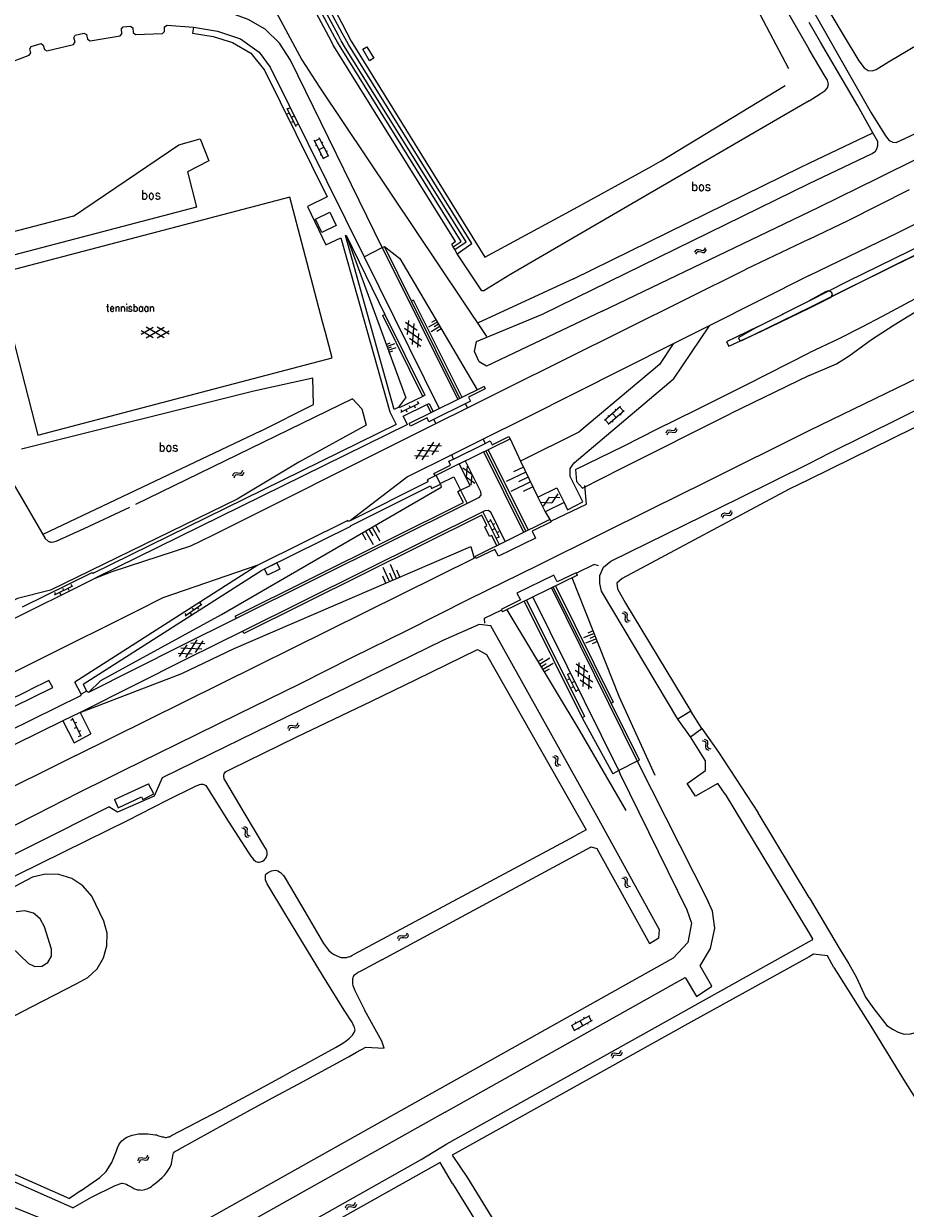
# Model space of a CAD drawing. Header units: metres. Extents: x 189705 to 199106, y 581686 to 588448.
# Tile 227 of 256: x 195829 to 196021, y 583546 to 583804. Entities that reach past the tile are written whole.
import ezdxf

# ---------------------------------------------------------------- set-up
doc = ezdxf.new("R2010")
doc.units = ezdxf.units.M
doc.layers.add('B-WA-OG-GBKN-G', color=7, linetype='Continuous', lineweight=18)
doc.styles.add('Style-STANDARD', font='STANDARD.shx')

msp = doc.modelspace()

# ---------------------------------------------------------------- linework, layer by layer
at = {"layer": 'B-WA-OG-GBKN-G'}
for p, q in [((195886.253, 583785.49), (195888.216, 583781.551)), ((195886.788, 583784.416), (195886.341, 583784.193)), ((195886.79, 583785.534), (195886.342, 583785.311)), ((195887.682, 583783.744), (195887.234, 583783.521)), ((195887.68, 583782.625), (195887.233, 583782.402)), ((195888.574, 583781.953), (195888.126, 583781.73)), ((195894.288, 583774.437), (195892.215, 583778.543)), ((195892.305, 583778.364), (195893.376, 583778.905)), ((195895.359, 583774.978), (195893.286, 583779.084)), ((195893.849, 583777.968), (195894.117, 583778.103)), ((195892.465, 583777.381), (195892.733, 583777.516)), ((195893.251, 583776.49), (195894.323, 583777.031)), ((195893.501, 583775.33), (195893.769, 583775.465)), ((195894.795, 583776.095), (195895.063, 583776.23)), ((195894.198, 583774.615), (195895.269, 583775.156)), ((195977.022, 583754.563), (195977.269, 583754.791)), ((195977.269, 583754.791), (195977.446, 583755.16)), ((195975.162, 583754.143), (195975.337, 583754.511)), ((195975.337, 583754.511), (195975.574, 583754.736)), ((195975.363, 583753.689), (195975.54, 583754.055)), ((195975.54, 583754.055), (195975.78, 583754.279)), ((195975.574, 583754.736), (195975.912, 583754.766)), ((195975.78, 583754.279), (195976.105, 583754.308)), ((195975.912, 583754.766), (195976.302, 583754.651)), ((195976.105, 583754.308), (195976.504, 583754.197)), ((195976.302, 583754.651), (195976.694, 583754.537)), ((195976.504, 583754.197), (195976.895, 583754.08)), ((195976.694, 583754.537), (195977.022, 583754.563)), ((195976.895, 583754.08), (195977.223, 583754.107)), ((195977.223, 583754.107), (195977.47, 583754.337)), ((195977.47, 583754.337), (195977.646, 583754.706)), ((195918.74, 583739.409), (195917.772, 583738.839)), ((195854.481, 583736.286), (195857.122, 583737.814)), ((195857.123, 583735.516), (195854.481, 583737.039)), ((195855.567, 583735.514), (195859.547, 583737.816)), ((195859.549, 583735.517), (195855.567, 583737.812)), ((195860.631, 583736.29), (195857.986, 583737.815)), ((195857.989, 583735.516), (195860.631, 583737.042)), ((195911.887, 583737.606), (195915.683, 583735.012)), ((195912.114, 583738.918), (195914.633, 583737.198)), ((195912.561, 583736.203), (195912.792, 583739.245)), ((195913.611, 583734.016), (195913.959, 583738.599)), ((195919.025, 583738.926), (195917.09, 583737.785)), ((195919.595, 583737.958), (195917.66, 583736.818)), ((195919.31, 583738.442), (195918.343, 583737.872)), ((195919.88, 583737.475), (195918.913, 583736.904)), ((195907.863, 583734.074), (195908.73, 583734.392)), ((195908.022, 583733.64), (195909.756, 583734.276)), ((195912.935, 583735.422), (195915.454, 583733.7)), ((195914.776, 583733.375), (195915.007, 583736.419)), ((195908.181, 583733.207), (195909.048, 583733.525)), ((195908.34, 583732.774), (195910.074, 583733.409)), ((195908.499, 583732.34), (195909.366, 583732.658)), ((195911.109, 583719.325), (195915.067, 583721.247)), ((195914.669, 583721.61), (195914.888, 583721.16)), ((195911.071, 583719.862), (195911.289, 583719.413)), ((195912.189, 583719.849), (195912.407, 583719.4)), ((195912.87, 583720.736), (195913.088, 583720.286)), ((195913.988, 583720.723), (195914.206, 583720.273)), ((195958.939, 583720.526), (195955.475, 583717.499)), ((195959.729, 583719.623), (195956.265, 583716.596)), ((195957.997, 583718.109), (195957.207, 583719.013)), ((195957.996, 583719.702), (195957.799, 583719.928)), ((195959.578, 583719.491), (195958.788, 583720.395)), ((195959.058, 583718.639), (195958.861, 583718.865)), ((195956.415, 583716.727), (195955.626, 583717.631)), ((195956.416, 583718.322), (195956.219, 583718.548)), ((195957.328, 583717.127), (195957.131, 583717.353)), ((195968.883, 583714.763), (195969.022, 583715.146)), ((195969.022, 583715.146), (195969.237, 583715.393)), ((195969.126, 583714.33), (195969.268, 583714.712)), ((195969.237, 583715.393), (195969.57, 583715.455)), ((195969.268, 583714.712), (195969.485, 583714.958)), ((195969.485, 583714.958), (195969.806, 583715.018)), ((195969.57, 583715.455), (195969.969, 583715.378)), ((195969.806, 583715.018), (195970.214, 583714.945)), ((195969.969, 583715.378), (195970.37, 583715.302)), ((195970.214, 583714.945), (195970.614, 583714.867)), ((195970.37, 583715.302), (195970.694, 583715.359)), ((195970.614, 583714.867), (195970.938, 583714.924)), ((195970.694, 583715.359), (195970.918, 583715.61)), ((195970.918, 583715.61), (195971.059, 583715.994)), ((195970.938, 583714.924), (195971.161, 583715.177)), ((195971.161, 583715.177), (195971.302, 583715.561)), ((195914.422, 583709.112), (195916.097, 583711.661)), ((195919.296, 583710.696), (195914.708, 583710.963)), ((195915.738, 583708.909), (195918.263, 583712.75)), ((195919.917, 583711.873), (195916.869, 583712.049)), ((195917.902, 583709.996), (195919.579, 583712.545)), ((195917.128, 583709.608), (195914.083, 583709.785)), ((195874.499, 583705.452), (195874.641, 583705.834)), ((195874.641, 583705.834), (195874.858, 583706.079)), ((195874.858, 583706.079), (195875.192, 583706.138)), ((195875.192, 583706.138), (195875.59, 583706.057)), ((195875.59, 583706.057), (195875.991, 583705.978)), ((195875.991, 583705.978), (195876.315, 583706.032)), ((195876.315, 583706.032), (195876.541, 583706.282)), ((195876.541, 583706.282), (195876.685, 583706.664)), ((195876.556, 583705.595), (195876.781, 583705.846)), ((195876.781, 583705.846), (195876.925, 583706.229)), ((195926.557, 583705.739), (195924.615, 583707.089)), ((195925.491, 583707.501), (195925.292, 583705.144)), ((195938.298, 583706.241), (195934.033, 583704.165)), ((195937.779, 583707.307), (195935.646, 583706.269)), ((195874.738, 583705.017), (195874.883, 583705.398)), ((195874.883, 583705.398), (195875.103, 583705.642)), ((195875.103, 583705.642), (195875.424, 583705.699)), ((195875.424, 583705.699), (195875.831, 583705.623)), ((195875.831, 583705.623), (195876.231, 583705.541)), ((195876.231, 583705.541), (195876.556, 583705.595)), ((195927.232, 583703.794), (195925.292, 583705.144)), ((195926.557, 583705.739), (195926.356, 583703.381)), ((195939.336, 583704.109), (195935.071, 583702.032)), ((195938.817, 583705.175), (195936.685, 583704.137)), ((195939.855, 583703.043), (195937.723, 583702.004)), ((195943.36, 583700.807), (195942.074, 583698.822)), ((195943.36, 583700.807), (195945.723, 583700.683)), ((195945.282, 583701.545), (195943.996, 583699.562)), ((195941.634, 583699.684), (195943.996, 583699.562)), ((195930.23, 583695.516), (195930.677, 583695.74)), ((195932.556, 583691.983), (195930.588, 583695.919)), ((195980.922, 583696.606), (195981.036, 583696.997)), ((195981.036, 583696.997), (195981.235, 583697.257)), ((195981.192, 583696.189), (195981.309, 583696.58)), ((195981.235, 583697.257), (195981.564, 583697.34)), ((195981.309, 583696.58), (195981.51, 583696.839)), ((195981.51, 583696.839), (195981.826, 583696.919)), ((195981.564, 583697.34), (195981.967, 583697.288)), ((195981.826, 583696.919), (195982.239, 583696.872)), ((195981.967, 583697.288), (195982.372, 583697.237)), ((195982.239, 583696.872), (195982.643, 583696.819)), ((195982.372, 583697.237), (195982.692, 583697.315)), ((195982.643, 583696.819), (195982.963, 583696.896)), ((195982.692, 583697.315), (195982.9, 583697.58)), ((195982.9, 583697.58), (195983.016, 583697.972)), ((195982.963, 583696.896), (195983.17, 583697.163)), ((195983.17, 583697.163), (195983.286, 583697.555)), ((195902.636, 583692.959), (195903.484, 583691.495)), ((195903.367, 583693.383), (195905.064, 583690.456)), ((195904.099, 583693.807), (195904.947, 583692.344)), ((195904.831, 583694.231), (195906.527, 583691.305)), ((195905.562, 583694.655), (195906.411, 583693.192)), ((195931.125, 583694.846), (195931.572, 583695.069)), ((195931.125, 583693.728), (195931.572, 583693.951)), ((195932.019, 583693.057), (195932.466, 583693.28)), ((195932.019, 583691.939), (195932.466, 583692.162)), ((195908.577, 583682.387), (195907.261, 583685.447)), ((195910.107, 583683.045), (195908.791, 583686.105)), ((195907.812, 583682.058), (195907.154, 583683.588)), ((195909.342, 583682.716), (195908.684, 583684.246)), ((195910.872, 583683.374), (195910.214, 583684.904)), ((195835.595, 583680.07), (195835.814, 583679.621)), ((195835.634, 583679.533), (195839.588, 583681.464)), ((195836.713, 583680.06), (195836.932, 583679.611)), ((195837.392, 583680.948), (195837.611, 583680.499)), ((195838.51, 583680.937), (195838.729, 583680.488)), ((195839.189, 583681.825), (195839.408, 583681.376)), ((195864.109, 583674.941), (195867.712, 583677.466)), ((195867.261, 583677.761), (195867.548, 583677.351)), ((195863.986, 583675.465), (195864.273, 583675.055)), ((195865.091, 583675.629), (195865.378, 583675.22)), ((195865.623, 583676.613), (195865.91, 583676.203)), ((195866.729, 583676.777), (195867.016, 583676.368)), ((195959.204, 583675.579), (195959.598, 583675.474)), ((195959.598, 583675.474), (195959.863, 583675.281)), ((195959.613, 583675.862), (195960.007, 583675.759)), ((195959.863, 583675.281), (195959.953, 583674.967)), ((195959.953, 583674.967), (195959.919, 583674.554)), ((195960.007, 583675.759), (195960.273, 583675.569)), ((195960.273, 583675.569), (195960.366, 583675.243)), ((195960.326, 583674.838), (195960.288, 583674.431)), ((195960.366, 583675.243), (195960.326, 583674.838)), ((195959.919, 583674.554), (195959.878, 583674.148)), ((195959.878, 583674.148), (195959.966, 583673.831)), ((195959.966, 583673.831), (195960.238, 583673.632)), ((195960.238, 583673.632), (195960.634, 583673.528)), ((195960.288, 583674.431), (195960.376, 583674.114)), ((195960.376, 583674.114), (195960.647, 583673.915)), ((195960.647, 583673.915), (195961.042, 583673.811)), ((195864.201, 583665.843), (195866.72, 583669.69)), ((195953.203, 583671.072), (195950.872, 583670.145)), ((195953.667, 583669.906), (195951.335, 583668.979)), ((195952.972, 583671.655), (195951.806, 583671.191)), ((195953.435, 583670.489), (195952.269, 583670.026)), ((195862.884, 583666.044), (195864.555, 583668.596)), ((195867.756, 583667.637), (195863.167, 583667.895)), ((195868.375, 583668.815), (195865.326, 583668.986)), ((195866.363, 583666.934), (195868.036, 583669.486)), ((195953.898, 583669.323), (195952.733, 583668.86)), ((195865.59, 583666.545), (195862.545, 583666.716)), ((195940.944, 583664.972), (195942.078, 583665.652)), ((195941.285, 583664.405), (195943.552, 583665.766)), ((195941.625, 583663.838), (195942.759, 583664.519)), ((195941.965, 583663.271), (195944.232, 583664.633)), ((195949.746, 583661.735), (195949.934, 583664.78)), ((195942.306, 583662.704), (195943.439, 583663.385)), ((195947.333, 583662.311), (195949.255, 583658.353)), ((195947.87, 583662.349), (195947.421, 583662.131)), ((195949.052, 583663.128), (195952.885, 583660.589)), ((195949.26, 583664.444), (195951.803, 583662.759)), ((195950.827, 583659.563), (195951.11, 583664.151)), ((195952.001, 583658.938), (195952.189, 583661.986)), ((195947.857, 583661.231), (195947.408, 583661.013)), ((195948.731, 583659.432), (195948.281, 583659.214)), ((195948.744, 583660.55), (195948.294, 583660.332)), ((195950.132, 583660.96), (195952.674, 583659.274)), ((195949.618, 583658.751), (195949.168, 583658.532)), ((195839.146, 583652.237), (195839.597, 583652.454)), ((195841.415, 583648.667), (195839.511, 583652.634)), ((195840.03, 583651.552), (195840.481, 583651.769)), ((195888.53, 583651.256), (195888.671, 583651.64)), ((195840.012, 583650.434), (195840.463, 583650.651)), ((195840.895, 583649.749), (195841.346, 583649.966)), ((195886.495, 583650.409), (195886.634, 583650.792)), ((195886.634, 583650.792), (195886.849, 583651.039)), ((195886.738, 583649.976), (195886.88, 583650.358)), ((195886.849, 583651.039), (195887.182, 583651.101)), ((195886.88, 583650.358), (195887.097, 583650.604)), ((195887.097, 583650.604), (195887.418, 583650.664)), ((195887.182, 583651.101), (195887.581, 583651.024)), ((195887.418, 583650.664), (195887.826, 583650.591)), ((195887.581, 583651.024), (195887.982, 583650.948)), ((195887.826, 583650.591), (195888.226, 583650.513)), ((195887.982, 583650.948), (195888.306, 583651.005)), ((195888.226, 583650.513), (195888.55, 583650.57)), ((195888.306, 583651.005), (195888.53, 583651.256)), ((195888.55, 583650.57), (195888.773, 583650.823)), ((195888.773, 583650.823), (195888.914, 583651.207)), ((195840.877, 583648.631), (195841.328, 583648.848)), ((195976.757, 583647.746), (195977.151, 583647.642)), ((195977.151, 583647.642), (195977.416, 583647.449)), ((195977.164, 583648.029), (195977.559, 583647.928)), ((195977.416, 583647.449), (195977.507, 583647.136)), ((195977.474, 583646.722), (195977.434, 583646.316)), ((195977.507, 583647.136), (195977.474, 583646.722)), ((195977.559, 583647.928), (195977.825, 583647.738)), ((195977.825, 583647.738), (195977.919, 583647.412)), ((195977.881, 583647.007), (195977.843, 583646.601)), ((195977.843, 583646.601), (195977.932, 583646.283)), ((195977.919, 583647.412), (195977.881, 583647.007)), ((195944.112, 583644.276), (195944.5, 583644.153)), ((195944.5, 583644.153), (195944.756, 583643.948)), ((195944.532, 583644.54), (195944.922, 583644.42)), ((195944.756, 583643.948), (195944.832, 583643.631)), ((195944.922, 583644.42), (195945.179, 583644.217)), ((195945.179, 583644.217), (195945.257, 583643.888)), ((195945.257, 583643.888), (195945.199, 583643.485)), ((195977.434, 583646.316), (195977.522, 583645.999)), ((195977.522, 583645.999), (195977.795, 583645.801)), ((195977.795, 583645.801), (195978.191, 583645.698)), ((195977.932, 583646.283), (195978.203, 583646.085)), ((195978.203, 583646.085), (195978.599, 583645.982)), ((195944.779, 583643.219), (195944.72, 583642.816)), ((195944.72, 583642.816), (195944.793, 583642.495)), ((195944.832, 583643.631), (195944.779, 583643.219)), ((195944.793, 583642.495), (195945.057, 583642.284)), ((195945.057, 583642.284), (195945.447, 583642.163)), ((195945.199, 583643.485), (195945.143, 583643.08)), ((195945.143, 583643.08), (195945.216, 583642.76)), ((195945.216, 583642.76), (195945.477, 583642.548)), ((195945.477, 583642.548), (195945.868, 583642.426)), ((195876.428, 583628.765), (195876.821, 583628.66)), ((195876.821, 583628.66), (195877.086, 583628.465)), ((195876.837, 583629.047), (195877.231, 583628.944)), ((195877.086, 583628.465), (195877.175, 583628.152)), ((195877.231, 583628.944), (195877.496, 583628.752)), ((195877.496, 583628.752), (195877.589, 583628.427)), ((195877.589, 583628.427), (195877.548, 583628.022)), ((195877.14, 583627.738), (195877.098, 583627.332)), ((195877.098, 583627.332), (195877.185, 583627.015)), ((195877.175, 583628.152), (195877.14, 583627.738)), ((195877.185, 583627.015), (195877.458, 583626.816)), ((195877.458, 583626.816), (195877.853, 583626.711)), ((195877.548, 583628.022), (195877.509, 583627.615)), ((195877.509, 583627.615), (195877.596, 583627.298)), ((195877.596, 583627.298), (195877.867, 583627.098)), ((195877.867, 583627.098), (195878.262, 583626.993)), ((195959.68, 583618.108), (195960.068, 583617.986)), ((195959.258, 583617.847), (195959.645, 583617.722)), ((195959.645, 583617.722), (195959.901, 583617.515)), ((195959.92, 583616.787), (195959.858, 583616.383)), ((195959.858, 583616.383), (195959.93, 583616.062)), ((195959.901, 583617.515), (195959.975, 583617.198)), ((195959.975, 583617.198), (195959.92, 583616.787)), ((195959.93, 583616.062), (195960.192, 583615.85)), ((195960.068, 583617.986), (195960.324, 583617.782)), ((195960.192, 583615.85), (195960.582, 583615.726)), ((195960.341, 583617.05), (195960.282, 583616.646)), ((195960.282, 583616.646), (195960.354, 583616.324)), ((195960.324, 583617.782), (195960.401, 583617.452)), ((195960.401, 583617.452), (195960.341, 583617.05)), ((195960.354, 583616.324), (195960.615, 583616.112)), ((195960.615, 583616.112), (195961.004, 583615.988)), ((195910.515, 583604.995), (195910.722, 583605.248)), ((195910.722, 583605.248), (195911.053, 583605.321)), ((195911.053, 583605.321), (195911.455, 583605.256)), ((195911.455, 583605.256), (195911.858, 583605.193)), ((195911.858, 583605.193), (195912.18, 583605.261)), ((195912.18, 583605.261), (195912.396, 583605.519)), ((195912.396, 583605.519), (195912.524, 583605.907)), ((195912.653, 583605.093), (195912.781, 583605.482)), ((195910.388, 583604.608), (195910.515, 583604.995)), ((195910.645, 583604.182), (195910.774, 583604.569)), ((195910.774, 583604.569), (195910.984, 583604.821)), ((195910.984, 583604.821), (195911.302, 583604.892)), ((195911.302, 583604.892), (195911.713, 583604.832)), ((195911.713, 583604.832), (195912.116, 583604.766)), ((195912.116, 583604.766), (195912.438, 583604.834)), ((195912.438, 583604.834), (195912.653, 583605.093)), ((195952.189, 583587.811), (195948.161, 583585.59)), ((195951.093, 583587.206), (195950.948, 583587.469)), ((195952.593, 583586.663), (195952.014, 583587.714)), ((195948.915, 583584.635), (195948.336, 583585.686)), ((195952.769, 583586.76), (195948.74, 583584.539)), ((195949.256, 583586.193), (195949.111, 583586.456)), ((195949.892, 583584.831), (195949.747, 583585.094)), ((195950.754, 583585.649), (195950.175, 583586.7)), ((195951.905, 583585.941), (195951.76, 583586.204)), ((195956.946, 583579.005), (195957.07, 583579.393)), ((195957.07, 583579.393), (195957.275, 583579.648)), ((195957.275, 583579.648), (195957.605, 583579.723)), ((195957.605, 583579.723), (195958.007, 583579.662)), ((195958.007, 583579.662), (195958.411, 583579.601)), ((195958.411, 583579.601), (195958.733, 583579.672)), ((195958.733, 583579.672), (195958.947, 583579.931)), ((195958.947, 583579.931), (195959.072, 583580.32)), ((195958.993, 583579.247), (195959.206, 583579.508)), ((195959.206, 583579.508), (195959.332, 583579.897)), ((195957.206, 583578.582), (195957.332, 583578.969)), ((195957.332, 583578.969), (195957.54, 583579.223)), ((195957.54, 583579.223), (195957.858, 583579.296)), ((195957.858, 583579.296), (195958.269, 583579.239)), ((195958.269, 583579.239), (195958.672, 583579.176)), ((195958.672, 583579.176), (195958.993, 583579.247)), ((195853.817, 583556.19), (195853.943, 583556.578)), ((195853.943, 583556.578), (195854.149, 583556.832)), ((195854.075, 583555.766), (195854.203, 583556.153)), ((195854.149, 583556.832), (195854.48, 583556.906)), ((195854.203, 583556.153), (195854.412, 583556.406)), ((195854.412, 583556.406), (195854.731, 583556.477)), ((195854.48, 583556.906), (195854.882, 583556.842)), ((195854.731, 583556.477), (195855.141, 583556.419)), ((195854.882, 583556.842), (195855.285, 583556.78)), ((195855.141, 583556.419), (195855.544, 583556.354)), ((195855.285, 583556.78), (195855.607, 583556.849)), ((195855.544, 583556.354), (195855.866, 583556.423)), ((195855.607, 583556.849), (195855.822, 583557.108)), ((195855.822, 583557.108), (195855.949, 583557.496)), ((195855.866, 583556.423), (195856.08, 583556.683)), ((195856.08, 583556.683), (195856.207, 583557.072)), ((195899.039, 583545.998), (195899.181, 583546.38)), ((195899.181, 583546.38), (195899.399, 583546.624)), ((195899.277, 583545.563), (195899.422, 583545.943)), ((195899.399, 583546.624), (195899.733, 583546.683)), ((195899.422, 583545.943), (195899.643, 583546.187)), ((195899.643, 583546.187), (195899.964, 583546.243)), ((195899.733, 583546.683), (195900.131, 583546.601)), ((195899.964, 583546.243), (195900.371, 583546.166)), ((195900.131, 583546.601), (195900.532, 583546.521)), ((195900.371, 583546.166), (195900.771, 583546.083)), ((195900.532, 583546.521), (195900.856, 583546.575)), ((195900.771, 583546.083), (195901.095, 583546.137)), ((195900.856, 583546.575), (195901.083, 583546.823)), ((195901.083, 583546.823), (195901.228, 583547.206)), ((195901.095, 583546.137), (195901.321, 583546.388)), ((195901.321, 583546.388), (195901.466, 583546.77))]:
    msp.add_line(p, q, dxfattribs=at)
at = {"layer": 'B-WA-OG-GBKN-G', "flags": 128}
for points in [[(196000, 583715.335), (196048.076, 583738.649), (196127.745, 583778.567), (196190.806, 583809.792), (196245.028, 583836.6), (196276.916, 583852.415), (196319.933, 583873.777), (196362.134, 583894.712), (196390.277, 583908.719), (196423.311, 583925.314), (196460.394, 583943.689), (196492.843, 583960.007), (196529.826, 583978.713), (196558.35, 583992.846), (196572.817, 584000)], [(196000, 583814.003), (196007.44, 583801.51), (196010.836, 583795.851), (196011.997, 583794.345), (196012.856, 583793.756), (196013.77, 583793.649), (196014.636, 583793.948), (196017.337, 583795.634), (196040.731, 583809.543), (196064.456, 583823.805), (196079.16, 583832.584), (196079.8, 583833.393), (196079.78, 583834.282), (196079.507, 583835.656), (196073.568, 583845.115), (196052.45, 583879.002), (196030.354, 583914.901), (196021.874, 583928.898), (196020.917, 583930.276), (196020.233, 583930.661)], [(196005.035, 583744.545), (196026.659, 583755.29), (196062.442, 583773.112), (196090.79, 583787.195), (196116.489, 583800.175), (196130.752, 583807.305), (196136.584, 583810.065), (196152.044, 583817.797), (196178.431, 583831.104), (196219.078, 583851.006), (196249.258, 583865.916), (196270.167, 583876.258), (196310.566, 583897.305)], [(195943.519, 583894.753), (195948.471, 583886.332), (195955.39, 583874.386), (195962.717, 583862.01), (195970.911, 583848.162), (195979.309, 583834.086), (195987.121, 583820.796), (196000, 583798.328)], [(195995.633, 583794.12), (195984.547, 583815.048), (195974.1, 583834.681), (195970.601, 583841.226), (195956.616, 583863.491), (195940.385, 583889.46)], [(195936.578, 583888.357), (195905.512, 583871.349), (195873.083, 583851.493), (195898.116, 583804.159), (195899.291, 583801.901), (195900.286, 583800.126), (195929.356, 583753.082)], [(195925.308, 583756.424), (195898.799, 583798.951), (195898.07, 583800.2), (195897.467, 583801.347), (195890.832, 583813.862), (195885.025, 583824.72), (195873.919, 583845.579)], [(195926.579, 583756.047), (195899.666, 583799.428), (195898.936, 583800.678), (195898.282, 583801.876), (195891.672, 583814.238), (195885.162, 583826.447), (195874.317, 583846.67)], [(195922.967, 583756.447), (195896.841, 583798.454), (195896.362, 583799.219), (195895.885, 583800.162), (195889.476, 583812.142), (195882.941, 583824.428), (195873.147, 583842.965)], [(195924.212, 583756.506), (195898.061, 583798.574), (195897.281, 583799.9), (195896.728, 583800.945), (195890.193, 583813.18), (195884.009, 583824.701), (195873.623, 583844.316)], [(195907.036, 583755.163), (195887.025, 583795.992), (195884.642, 583799.689), (195881.489, 583802.762), (195877.814, 583804.855), (195873.709, 583806.331), (195868.139, 583808.137), (195864.925, 583809.847), (195863.453, 583811.488), (195863.621, 583812.176), (195864.481, 583812.63), (195864.579, 583813.315), (195861.792, 583818.366), (195861.151, 583818.631), (195860.274, 583818.132), (195859.674, 583818.337), (195858.725, 583820.121), (195859.6, 583824.231)], [(196086.981, 583773.165), (196087.675, 583773.23), (196137.873, 583797.784), (196175.992, 583817.2), (196176.465, 583817.161), (196177.207, 583815.461), (196176.995, 583815.159), (196172.585, 583812.706), (196129.58, 583790.443), (196086.021, 583769.806), (196085.162, 583769.895), (196084.375, 583770.595), (196080.034, 583780.48), (196079.553, 583780.953), (196079.037, 583781.121), (196078.105, 583780.79), (196045.12, 583764.08), (196018.362, 583751.069), (196000, 583742.049)], [(195879.33, 583815.035), (195889.514, 583796.061), (195893.331, 583790.065), (195929.716, 583735.758)], [(196000, 583808.236), (196006.122, 583797.53), (196013.566, 583784.479), (196016.636, 583779.533), (196017.443, 583778.461), (196018.228, 583778.126), (196019.016, 583778.02), (196027.241, 583781.858), (196049.501, 583792.852), (196071.607, 583803.695)], [(196013.91, 583780.172), (196010.604, 583786.046), (196002.537, 583799.872), (196000, 583804.221)], [(195824.389, 583794.886), (195830.131, 583797.04), (195830.441, 583797.584), (195830.241, 583798.419), (195830.522, 583798.992), (195832.695, 583799.584), (195833.131, 583799.274), (195833.413, 583798.325), (195833.941, 583798.008), (195839.751, 583799.422), (195840.088, 583799.94), (195839.826, 583800.867), (195840.149, 583801.456), (195842.039, 583801.865), (195842.585, 583801.541), (195842.842, 583800.55), (195843.36, 583800.202), (195849.906, 583801.268), (195850.313, 583801.731), (195850.236, 583802.778), (195850.601, 583803.26), (195852.165, 583803.408), (195852.684, 583802.997), (195852.796, 583802.009), (195853.257, 583801.573), (195859.132, 583801.776), (195859.609, 583802.231), (195859.613, 583803.224), (195860.14, 583803.632), (195865.894, 583803.147), (195871.105, 583802.266), (195876.132, 583800.619), (195880.232, 583797.735), (195882.643, 583794.472), (195903.071, 583753.129)], [(195865.894, 583803.147), (195865.696, 583801.84), (195870.202, 583801.128), (195874.414, 583799.806), (195878.368, 583797.514), (195881.384, 583793.795), (195895.021, 583766.227), (195890.713, 583764.091), (195894.716, 583755.732), (195897.978, 583757.311), (195908.678, 583719.392), (195910.064, 583716.603)], [(195902.799, 583798.341), (195903.676, 583798.864), (195905.157, 583796.381), (195904.279, 583795.858), (195902.799, 583798.341)], [(196000, 583708.128), (196004.567, 583710.405), (196058.53, 583737.171), (196099.589, 583757.53), (196146.3, 583780.765), (196182.505, 583798.896), (196183.175, 583798.767), (196184.286, 583796.822), (196184.157, 583796.152), (196183.331, 583795.638), (196148.913, 583778.189), (196101.986, 583754.276), (196101.017, 583753.294), (196101.219, 583752.32), (196101.903, 583750.699), (196143.341, 583684.33)], [(196000, 583787.102), (196002.415, 583788.636), (196003.536, 583789.365), (196004.023, 583789.946), (196004.281, 583790.784), (196004.057, 583791.598), (196003.554, 583792.439), (196000, 583798.328)], [(195929.356, 583753.082), (195948.021, 583763.17), (195963.009, 583771.367), (195965.773, 583772.925), (195967.802, 583774.073), (195994.805, 583790.434)], [(196000, 583787.102), (195994.545, 583783.904), (195964.522, 583766.494), (195934.854, 583749.186), (195929.175, 583745.714), (195928.718, 583745.764), (195923.334, 583753.802)], [(195862.74, 583777.528), (195867.321, 583778.816), (195869.21, 583774.056), (195864.63, 583771.656), (195866.547, 583763.965)], [(196000, 583773.545), (196013.91, 583780.172)], [(196001.432, 583769.797), (196013.745, 583775.663), (196014.459, 583776.142), (196014.767, 583776.673), (196015.024, 583777.409), (196014.979, 583778.273), (196013.91, 583780.172)], [(196002.288, 583764.04), (196014.959, 583770.271), (196032.685, 583779.03)], [(195839.768, 583761.975), (195862.74, 583777.528)], [(195948.708, 583748.313), (195998.24, 583772.707), (196000, 583773.545)], [(196000, 583749.046), (196019.413, 583758.457), (196044.271, 583770.782)], [(195941.942, 583740.671), (196000, 583769.115)], [(196000, 583769.115), (196001.432, 583769.797)], [(196000, 583756.971), (196008.507, 583761.088), (196021.904, 583767.841)], [(195889.866, 583754.778), (195886.874, 583766.122), (195822.913, 583749.352)], [(195866.547, 583763.965), (195818.031, 583751.269)], [(195893.847, 583758.469), (195892.448, 583761.377), (195895.594, 583762.903), (195896.983, 583759.955), (195893.847, 583758.469)], [(195954.922, 583741.288), (196000, 583762.915)], [(196000, 583762.915), (196002.288, 583764.04)], [(196000, 583743.558), (196008.473, 583747.824), (196038.859, 583762.728)], [(195839.768, 583761.975), (195805.43, 583753.072)], [(195916.329, 583722.971), (195915.888, 583722.729), (195910.718, 583720.22), (195910.618, 583720.414), (195909.624, 583719.904), (195898.991, 583757.784), (195899.144, 583757.852), (195907.618, 583740.588)], [(195899.144, 583757.852), (195912.139, 583722.414)], [(195903.071, 583753.129), (195907.036, 583755.163)], [(195907.036, 583755.163), (195907.511, 583755.41)], [(195907.036, 583755.163), (195923.465, 583722.048)], [(195913.403, 583743.469), (195907.511, 583755.41)], [(195907.511, 583755.41), (195910.848, 583752.796), (195927.719, 583724.181)], [(195922.967, 583756.447), (195922.185, 583755.857)], [(195922.472, 583755.344), (195922.185, 583755.857)], [(195922.472, 583755.344), (195924.212, 583756.506)], [(195922.82, 583754.722), (195922.472, 583755.344)], [(195922.82, 583754.722), (195925.308, 583756.424)], [(195923.334, 583753.802), (195926.579, 583756.047)], [(196000, 583756.971), (195986.287, 583750.423)], [(195797.45, 583753.573), (195804.981, 583740.664), (195813.814, 583725.573), (195821.422, 583712.536), (195829.055, 583699.525), (195833.599, 583691.79), (195834.21, 583691.233), (195834.541, 583691.081), (195834.703, 583691.026), (195834.846, 583691.006), (195834.973, 583691.006), (195835.492, 583691.05), (195835.963, 583691.187), (195842.102, 583693.948), (195852.049, 583698.64)], [(195894.029, 583739), (195889.866, 583754.778)], [(195903.071, 583753.129), (195919.451, 583720.062)], [(195923.334, 583753.802), (195922.82, 583754.722)], [(195933.756, 583724.29), (195986.287, 583750.423)], [(196103.489, 583742.283), (196097.933, 583749.172), (196096.781, 583749.841), (196095.335, 583750.272), (196094.01, 583750.234), (196092.686, 583750.136), (196091.131, 583749.448), (196000, 583704.646)], [(195822.913, 583749.352), (195831.958, 583714.268), (195896.095, 583731.166)], [(195948.708, 583748.313), (195927.779, 583738.698)], [(196000, 583749.046), (195978.241, 583738.13)], [(196000, 583741.984), (196004.831, 583744.369), (196005.089, 583745.053), (196004.888, 583745.436), (196004.255, 583745.719), (196003.594, 583745.52), (196000, 583743.534)], [(196000, 583727.299), (196006.019, 583729.857), (196008.772, 583731.567), (196013.592, 583735.121), (196018.538, 583738.342), (196030.363, 583745.563)], [(195913.861, 583743.688), (195913.403, 583743.469)], [(195923.932, 583722.28), (195913.403, 583743.469)], [(195924.405, 583722.513), (195913.861, 583743.688)], [(196000, 583742.049), (195985.294, 583734.825), (195985.036, 583734.809), (195984.719, 583735.338), (195984.757, 583735.625), (195988.218, 583737.625), (196000, 583743.558)], [(195988.906, 583737.974), (196000, 583743.534)], [(195989.518, 583736.842), (196000, 583741.984)], [(196022.962, 583743.88), (196015.932, 583740.162), (196011.499, 583737.826), (196006.507, 583735.29), (196000, 583732.253)], [(195907.145, 583740.361), (195907.618, 583740.588)], [(195915.888, 583722.729), (195907.145, 583740.361)], [(195907.618, 583740.588), (195916.329, 583722.971)], [(195954.922, 583741.288), (195929.731, 583729.307), (195928.118, 583730.275), (195927.096, 583732.49), (195927.575, 583734.712), (195941.942, 583740.671)], [(195978.241, 583738.13), (195970.388, 583734.189), (195938.237, 583717.965), (195929.022, 583713.405), (195922.152, 583709.974), (195912.542, 583705.224), (195900.113, 583695.704), (195899.647, 583695.473), (195899.53, 583695.696), (195879.921, 583685.973), (195859.215, 583678.824)], [(195894.638, 583736.688), (195894.029, 583739)], [(195978.241, 583738.13), (195970.438, 583726.51)], [(195988.906, 583737.974), (195982.037, 583734.589), (195982.513, 583733.698), (195989.518, 583736.842)], [(195896.095, 583731.166), (195894.638, 583736.688)], [(195970.388, 583734.189), (195967.46, 583729.656), (195949.825, 583714.928), (195937.128, 583708.646)], [(195959.552, 583711.911), (195966.882, 583715.615), (195975.582, 583719.908), (195986.437, 583725.299), (196000, 583732.253)], [(195880.469, 583715.146), (195892.049, 583720.977), (195891.874, 583726.703), (195879.074, 583723.909)], [(195937.128, 583708.646), (195940.944, 583700.806), (195945.037, 583702.839), (195946.642, 583699.59), (195947.368, 583698.044), (195950.696, 583699.733), (195947.966, 583705.292), (195947.968, 583707.01), (195948.812, 583708.292), (195970.438, 583726.51)], [(196000, 583727.299), (195982.798, 583718.912)], [(195879.074, 583723.909), (195828.436, 583711.21)], [(195929.214, 583724.894), (195929.47, 583724.378), (195925.835, 583722.549), (195926.244, 583721.716), (195917.194, 583717.224), (195916.788, 583718.051), (195913.147, 583716.274), (195912.875, 583716.807)], [(195929.214, 583724.894), (195912.875, 583716.807)], [(195913.779, 583714.346), (195918.735, 583716.81), (195925.604, 583720.244), (195933.756, 583724.29)], [(195900.539, 583722.179), (195902.548, 583720.038), (195903.503, 583716.434), (195888.885, 583708.406), (195875.449, 583700.338), (195834.73, 583680.521), (195827.561, 583678.672), (195823.116, 583676.378), (195817.587, 583671.842)], [(195900.539, 583722.179), (195853.263, 583699.213)], [(195910.618, 583720.414), (195912.139, 583722.414)], [(195912.514, 583716.618), (195911.61, 583718.405), (195916.745, 583720.946), (195917.246, 583721.158)], [(195916.745, 583720.946), (195917.656, 583719.174)], [(195917.246, 583721.158), (195918.113, 583719.4)], [(195925.604, 583720.244), (195925.14, 583721.169)], [(195959.249, 583707.092), (195982.798, 583718.912)], [(195910.064, 583716.603), (195843.941, 583684.154)], [(195912.514, 583716.618), (195844.479, 583683.131)], [(195918.735, 583716.81), (195918.289, 583717.768)], [(195775.997, 583603.321), (195786.7, 583608.788), (195798.671, 583614.868), (195812.925, 583622.148), (195822.055, 583626.849), (195831.566, 583631.677), (195840.925, 583636.479), (195847.519, 583639.724), (195850.589, 583641.207), (195862.256, 583647.006), (195875.673, 583653.599), (195889.066, 583660.14), (195900.58, 583665.914), (195912.349, 583671.714), (195925.918, 583678.536), (195940.984, 583685.996), (195954.731, 583692.793), (195965.815, 583698.337), (195977.457, 583704.086), (196000, 583715.335)], [(195880.469, 583715.146), (195833.08, 583692.673)], [(195870.116, 583692.53), (195913.779, 583714.346)], [(195929.44, 583712.505), (195930.532, 583713.069), (195930.985, 583712.209), (195934.623, 583714.011), (195934.865, 583713.48)], [(195922.565, 583709.093), (195929.44, 583712.505)], [(195923.807, 583708.014), (195934.865, 583713.48)], [(195929.022, 583713.405), (195929.44, 583712.505)], [(195930.082, 583711.116), (195938.813, 583693.59)], [(195934.865, 583713.48), (195937.128, 583708.646)], [(195949.11, 583706.778), (195959.552, 583711.911)], [(195918.527, 583705.452), (195918.293, 583705.927), (195921.909, 583707.746), (195921.519, 583708.591), (195922.565, 583709.093)], [(195922.565, 583709.093), (195922.152, 583709.974)], [(195925.122, 583708.664), (195928.415, 583702.024)], [(195937.847, 583693.11), (195929.147, 583710.654)], [(195929.623, 583710.889), (195938.307, 583693.338)], [(195918.756, 583705.576), (195919.968, 583706.166)], [(195919.646, 583703.771), (195922.624, 583705.246), (195924.076, 583702.32), (195926.169, 583703.296), (195923.807, 583708.014)], [(195923.807, 583708.014), (195919.995, 583706.122), (195919.968, 583706.166)], [(195949.11, 583706.778), (195949.327, 583704.198), (195950.65, 583702.77), (195959.249, 583707.092)], [(195971.403, 583652.415), (195954.827, 583680.325), (195954.414, 583682.008), (195954.428, 583683.747), (195955.245, 583685.546), (195956.815, 583686.814), (195984.917, 583700.607), (196000, 583708.128)], [(195881.387, 583685.136), (195900.163, 583694.441), (195900.118, 583694.521), (195917.523, 583703.221), (195917.787, 583702.638), (195919.719, 583703.602), (195919.646, 583703.771), (195918.756, 583705.576)], [(195900.113, 583695.704), (195917.021, 583704.194)], [(195918.527, 583705.452), (195916.815, 583704.594), (195917.021, 583704.194)], [(195918.756, 583705.576), (195918.527, 583705.452)], [(195919.719, 583703.602), (195919.88, 583702.957)], [(195943.782, 583695.57), (195951.51, 583699.252), (195951.194, 583703.291)], [(196000, 583704.646), (195995.699, 583702.532), (195959.285, 583683.048), (195958.128, 583682.049), (195958.266, 583680.799), (195960.056, 583677.665), (195974.259, 583654.192)], [(195924.076, 583702.32), (195925.492, 583699.409), (195875.216, 583674.351), (195863.06, 583668.313), (195843.005, 583658.245)], [(195872.019, 583675.205), (195919.88, 583702.957)], [(195874.979, 583674.875), (195924.692, 583699.602), (195923.463, 583701.977)], [(195924.076, 583702.32), (195923.463, 583701.977)], [(195928.415, 583702.024), (195928.472, 583701.235), (195927.989, 583700.668), (195925.492, 583699.409)], [(195940.944, 583700.806), (195942.523, 583697.572)], [(195946.642, 583699.59), (195942.523, 583697.572)], [(195928.963, 583697.572), (195876.655, 583671.574), (195864.441, 583665.55), (195841.191, 583653.898), (195837.465, 583652.084), (195839.906, 583647.282), (195843.513, 583649.193)], [(195930.926, 583692.451), (195930.387, 583692.243), (195929.339, 583694.339), (195929.844, 583694.612), (195928.734, 583696.886), (195876.86, 583671.074), (195876.655, 583671.574)], [(195943.557, 583695.949), (195943.83, 583695.424), (195939.657, 583693.363), (195940.408, 583691.854), (195932.345, 583687.939), (195931.579, 583689.412), (195927.445, 583687.419), (195927.257, 583687.843)], [(195943.557, 583695.949), (195927.257, 583687.843)], [(195930.732, 583697.344), (195930.144, 583697.855), (195929.382, 583697.817), (195928.963, 583697.572)], [(195928.963, 583697.572), (195932.518, 583690.46)], [(195933.815, 583691.105), (195930.732, 583697.344)], [(195942.523, 583697.572), (195943.557, 583695.949)], [(195811.776, 583663.508), (195824.627, 583673.294), (195844.479, 583683.131), (195848.218, 583684.588), (195865.295, 583690.194), (195870.116, 583692.53)], [(195932, 583690.202), (195930.926, 583692.451)], [(195841.191, 583653.898), (195863.385, 583662.402), (195874.755, 583667.84), (195926.307, 583690.013), (195927.06, 583687.469)], [(195879.921, 583685.973), (195840.066, 583660.494)], [(195840.3, 583644.491), (195927.06, 583687.469)], [(195841.859, 583660.027), (195880.548, 583684.742), (195881.387, 583685.136)], [(195881.387, 583685.136), (195884.057, 583686.459), (195884.727, 583685.108), (195882.058, 583683.79), (195881.387, 583685.136)], [(195953.187, 583686.117), (195949.331, 583684.252)], [(195954.158, 583685.857), (195953.187, 583686.117)], [(195828.637, 583676.859), (195843.828, 583684.358), (195843.941, 583684.154)], [(195949.544, 583683.793), (195949.294, 583684.331), (195945.155, 583682.319), (195944.383, 583683.804), (195936.356, 583679.871), (195937.125, 583678.384), (195932.933, 583676.319)], [(195949.544, 583683.793), (195933.207, 583675.782)], [(195966.517, 583640.147), (195958.648, 583657.373), (195948.369, 583683.237)], [(195943.869, 583681.01), (195962.546, 583643.279)], [(195956.875, 583655.89), (195944.297, 583681.22)], [(195944.779, 583681.456), (195957.355, 583656.123)], [(195859.215, 583678.824), (195853.762, 583676.121)], [(195937.951, 583678.108), (195950.584, 583652.737)], [(195938.454, 583678.354), (195951.098, 583653.002)], [(195958.579, 583641.268), (195939.849, 583679.039)], [(195853.762, 583676.121), (195832.508, 583665.518), (195817.467, 583658.032), (195802.326, 583650.47), (195791.647, 583645.206), (195780.259, 583639.509)], [(195843.005, 583658.245), (195845.699, 583660.81), (195872.019, 583675.205)], [(195874.979, 583674.875), (195875.216, 583674.351)], [(195932.993, 583676.201), (195929.216, 583674.346)], [(195932.933, 583676.319), (195933.207, 583675.782)], [(195934.181, 583676.231), (195950.072, 583649.775), (195960.129, 583632.491)], [(195952.512, 583624.6), (195953.74, 583624.253), (195965.284, 583603.579), (195967.299, 583604.77), (195967.424, 583606.551), (195954.184, 583630.529), (195930.708, 583672.752), (195928.169, 583673.073), (195920.202, 583669.585), (195859.08, 583639.641), (195857.305, 583635.635), (195849.371, 583632.168), (195847.468, 583633.341)], [(195929.216, 583674.346), (195929.309, 583673.34)], [(195914.438, 583661.05), (195927.783, 583667.616)], [(195927.783, 583667.616), (195929.745, 583666.519), (195951.474, 583628.286)], [(195770.952, 583627.713), (195835.249, 583659.307)], [(195835.249, 583659.307), (195834.403, 583660.858), (195830.275, 583658.776)], [(195841.859, 583660.027), (195842.613, 583658.546), (195841.414, 583657.896), (195840.066, 583660.494)], [(195904.673, 583656.374), (195914.438, 583661.05)], [(195841.414, 583657.896), (195841.317, 583657.519), (195825.351, 583649.696), (195816.731, 583645.69), (195799.589, 583638.347), (195792.385, 583635.018), (195760.707, 583619.914), (195757.807, 583618.63), (195750.264, 583614.558)], [(195776.322, 583632.248), (195830.275, 583658.776)], [(195843.005, 583658.245), (195842.613, 583658.546)], [(195867.722, 583638.249), (195867.971, 583638.233), (195868.129, 583638.187), (195868.327, 583638.107), (195868.57, 583637.987), (195868.76, 583637.778), (195868.99, 583637.422), (195873.456, 583630.22), (195877.82, 583623.45), (195878.381, 583622.562), (195878.654, 583622.198), (195878.942, 583621.852), (195879.477, 583621.422), (195879.705, 583621.321), (195879.934, 583621.296), (195880.239, 583621.272), (195880.595, 583621.323), (195880.747, 583621.4), (195880.924, 583621.477), (195881.305, 583621.732), (195881.507, 583621.961), (195881.684, 583622.165), (195881.836, 583622.496), (195881.961, 583622.902), (195881.986, 583623.258), (195881.96, 583623.461), (195881.883, 583623.766), (195881.729, 583624.121), (195881.449, 583624.527), (195876.931, 583632.085), (195872.718, 583639.211), (195872.591, 583639.44), (195872.513, 583639.897), (195872.532, 583640.199), (195872.588, 583640.507), (195872.866, 583640.914), (195873.094, 583641.067), (195873.423, 583641.249), (195874.058, 583641.527), (195888.388, 583648.579), (195904.673, 583656.374)], [(195962.546, 583643.279), (195963.046, 583643.519), (195956.875, 583655.89), (195957.355, 583656.123)], [(195974.259, 583654.192), (195971.403, 583652.415)], [(195976.673, 583650.412), (195974.259, 583654.192)], [(195837.465, 583652.084), (195826.961, 583646.872)], [(195841.191, 583653.898), (195843.513, 583649.193)], [(195951.098, 583653.002), (195950.584, 583652.737), (195957.24, 583640.547)], [(195974.148, 583648.565), (195971.403, 583652.415)], [(195974.148, 583648.565), (195976.673, 583650.412)], [(195976.673, 583650.412), (195980.271, 583645.204)], [(195981.751, 583636.095), (195980.157, 583638.386), (195975.263, 583635.681), (195973.488, 583638.374), (195977.461, 583641.252), (195977.427, 583643.38), (195974.148, 583648.565)], [(195840.3, 583644.491), (195780.257, 583614.632), (195763.647, 583611.458), (195761.593, 583609.036)], [(195980.271, 583645.204), (195988.897, 583631.995)], [(195958.579, 583641.268), (195958.769, 583640.602), (195973.419, 583610.883), (195974.397, 583607.96), (195973.607, 583603.738), (195970.388, 583600.335), (195918.947, 583571.553)], [(195958.579, 583641.268), (195957.24, 583640.547)], [(195962.546, 583643.279), (195958.579, 583641.268)], [(195962.546, 583643.279), (195978.029, 583612.717)], [(195811.105, 583610.406), (195822.57, 583616.104), (195832.512, 583621.01), (195842.632, 583626.018), (195851.51, 583630.361), (195860.006, 583634.679), (195866.474, 583637.898), (195866.93, 583638.077), (195867.184, 583638.18), (195867.489, 583638.231), (195867.722, 583638.249)], [(195848.67, 583634.903), (195856.095, 583638.362)], [(195848.67, 583634.903), (195849.504, 583633.138), (195854.586, 583635.508), (195854.864, 583634.956), (195857.227, 583636.144), (195856.095, 583638.362)], [(195981.751, 583636.095), (196000, 583605.791)], [(195798.672, 583608.88), (195847.468, 583633.341)], [(196000, 583613.596), (195988.897, 583631.995)], [(195900.873, 583601.235), (195949.058, 583627.004)], [(195951.474, 583628.286), (195949.058, 583627.004)], [(195906.947, 583600.007), (195952.512, 583624.6)], [(195952.291, 583624.451), (195952.512, 583624.6)], [(195843.725, 583613.894), (195841.805, 583616.095), (195839.362, 583617.696), (195836.578, 583618.577), (195833.659, 583618.674), (195830.822, 583617.979)], [(195898.724, 583589.009), (195894.003, 583596.643), (195889.485, 583604.073), (195885.809, 583610.135), (195881.98, 583616.551), (195881.699, 583617.186), (195881.597, 583617.439), (195881.57, 583617.77), (195881.619, 583618.456), (195881.695, 583618.634), (195881.771, 583618.735), (195881.946, 583618.884), (195882.176, 583619.041), (195882.477, 583619.193), (195882.886, 583619.348), (195883.247, 583619.426), (195883.724, 583619.503), (195884.08, 583619.479), (195884.309, 583619.378), (195884.884, 583619.043), (195885.224, 583618.641), (195885.485, 583618.347), (195885.684, 583618.111), (195886.092, 583617.452), (195890.152, 583610.528), (195894.262, 583603.528), (195894.644, 583602.97), (195895.078, 583602.387), (195895.409, 583602.032), (195895.995, 583601.526), (195896.427, 583601.248), (195896.809, 583601.02), (195897.623, 583600.641), (195898.106, 583600.516), (195898.614, 583600.466), (195899.224, 583600.493), (195899.706, 583600.622), (195900.01, 583600.75), (195900.365, 583600.929), (195900.873, 583601.235)], [(195830.822, 583617.979), (195710.587, 583554.554)], [(195846.385, 583608.447), (195843.725, 583613.894)], [(196000, 583613.596), (196006.822, 583602.2), (196008.71, 583599.09), (196010.343, 583596.133), (196012.326, 583591.854), (196014.14, 583589.328), (196016.938, 583585.679), (196018.33, 583584.806), (196019.419, 583584.267), (196020.763, 583583.827), (196022.135, 583583.845), (196023.457, 583584.268), (196027.507, 583586.251), (196036.04, 583590.646), (196047.25, 583596.442)], [(195833.429, 583607.197), (195832.521, 583608.905), (195831.022, 583610.127), (195829.166, 583610.673), (195827.244, 583610.457)], [(195920.721, 583566.829), (195972.989, 583596.124), (195975.493, 583591.993), (195978.862, 583594.25), (195976.311, 583598.685), (195978.54, 583602.478), (195979.47, 583606.878), (195978.946, 583610.566), (195978.029, 583612.717)], [(195840.488, 583594.822), (195842.902, 583596.136), (195844.887, 583598.038), (195846.303, 583600.394), (195847.051, 583603.039), (195847.079, 583605.787), (195846.385, 583608.447)], [(195834.937, 583602.341), (195833.429, 583607.197)], [(196000, 583605.791), (196000.824, 583604.423)], [(195824.289, 583604.611), (195829.924, 583599.219)], [(195881.346, 583537.229), (195915.507, 583556.476), (195921.122, 583559.912), (196000, 583603.963)], [(196000, 583603.963), (196000.824, 583604.423)], [(195829.924, 583599.219), (195831.317, 583598.536), (195832.866, 583598.614), (195834.182, 583599.434), (195834.936, 583600.79), (195834.937, 583602.341)], [(195906.947, 583600.007), (195902.179, 583597.479), (195901.723, 583597.223), (195901.469, 583597.019), (195901.241, 583596.866), (195901.088, 583596.753), (195900.861, 583596.586), (195900.701, 583596.376), (195900.583, 583596.102), (195900.572, 583595.871), (195900.542, 583595.643), (195900.534, 583595.34), (195900.535, 583594.984), (195900.572, 583594.671), (195900.632, 583594.384), (195900.741, 583594.07), (195901.048, 583593.309), (195903.22, 583588.971)], [(196000, 583600.657), (195974.284, 583586.389), (195922.292, 583557.415)], [(196004.002, 583600.83), (196001.01, 583601.217), (196000, 583600.657)], [(196005.378, 583598.322), (196004.002, 583600.83)], [(196005.378, 583598.322), (196013.458, 583585.521), (196020.984, 583573.334), (196033.872, 583552.96), (196043.86, 583536.287), (196056.365, 583515.56), (196065.08, 583500)], [(195803.256, 583575.608), (195809.009, 583578.591), (195830.732, 583589.8), (195840.488, 583594.822)], [(195896.843, 583580.9), (195898.466, 583581.844), (195899.176, 583582.354), (195899.885, 583582.941), (195900.544, 583583.603), (195900.9, 583584.187), (195901.054, 583584.523), (195901.096, 583584.768), (195901.073, 583584.926), (195900.996, 583585.23), (195900.919, 583585.51), (195900.715, 583585.865), (195900.51, 583586.245), (195898.724, 583589.009)], [(195907.45, 583580.735), (195906.956, 583582.31), (195903.22, 583588.971)], [(195848.097, 583555.84), (195849.105, 583558.383), (195849.357, 583559.045), (195849.66, 583559.681), (195849.913, 583560.113), (195850.267, 583560.546), (195850.641, 583560.836), (195850.998, 583561.117), (195851.408, 583561.362), (195851.941, 583561.567), (195852.524, 583561.797), (195852.905, 583561.9), (195853.235, 583561.977), (195853.591, 583562.004), (195853.895, 583562.081), (195854.378, 583562.082), (195855.013, 583562.109), (195855.597, 583562.085), (195855.927, 583562.086), (195856.562, 583562.037), (195857.02, 583561.962), (195857.554, 583561.862), (195857.858, 583561.838), (195858.291, 583561.636), (195859.053, 583561.435), (195859.333, 583561.41), (195859.74, 583561.31), (195860.019, 583561.31), (195860.4, 583561.439), (195860.654, 583561.465), (195861.11, 583561.72), (195871.838, 583567.339), (195879.573, 583571.426), (195885.406, 583574.643), (195887.485, 583575.792), (195889.438, 583576.84), (195896.843, 583580.9)], [(195860.876, 583554.987), (195861.078, 583555.521), (195861.103, 583555.623), (195861.302, 583556.817), (195861.377, 583557.3), (195861.452, 583557.605), (195861.503, 583557.758), (195861.553, 583557.911), (195861.755, 583558.152), (195861.979, 583558.291), (195862.263, 583558.449), (195862.54, 583558.601), (195862.77, 583558.727), (195873.04, 583564.396), (195882.322, 583569.503), (195889.626, 583573.436), (195899.669, 583578.85), (195901.418, 583579.897)], [(195901.418, 583579.897), (195903.429, 583580.989)], [(195903.429, 583580.989), (195907.45, 583580.735)], [(195918.947, 583571.553), (195861.807, 583539.487), (195857.121, 583537.165), (195852.129, 583536.628), (195848.4, 583537.357), (195821.298, 583548.253), (195814.896, 583551.012)], [(195920.721, 583566.829), (195878.057, 583542.854)], [(195819.313, 583556.676), (195838.895, 583548.024)], [(195922.292, 583557.415), (195925.579, 583552.477)], [(195839.623, 583545.961), (195818.572, 583555.261)], [(195841.453, 583549.761), (195845.487, 583552.562), (195846.87, 583553.85), (195848.097, 583555.84)], [(195848.823, 583550.838), (195850.32, 583551.324), (195850.447, 583551.325), (195850.752, 583551.249), (195851.032, 583551.199), (195851.21, 583551.124), (195851.413, 583551.073), (195851.744, 583550.846), (195852.482, 583550.441), (195852.889, 583550.214), (195853.245, 583550.062), (195853.728, 583549.911), (195854.211, 583549.862), (195854.617, 583549.838), (195855.277, 583549.967), (195855.836, 583550.121), (195856.368, 583550.427), (195856.723, 583550.631), (195857.078, 583550.886), (195857.357, 583551.141), (195857.94, 583551.575), (195859.105, 583552.569), (195859.662, 583553.18), (195859.864, 583553.435), (195860.092, 583553.74), (195860.674, 583554.58), (195860.876, 583554.987)], [(195919.662, 583555.81), (195882.262, 583534.839)], [(195922.331, 583551.299), (195919.662, 583555.81)], [(195922.331, 583551.299), (195927.257, 583543.311), (195932.974, 583533.902), (195938.998, 583523.986), (195945.073, 583514.019), (195953.719, 583500)], [(195925.579, 583552.477), (195932.827, 583540.634), (195940.663, 583528.004), (195949.596, 583513.447), (195958.139, 583500)], [(195841.453, 583549.761), (195838.895, 583548.024)], [(195843.702, 583548.301), (195848.823, 583550.838)], [(195839.623, 583545.961), (195843.702, 583548.301)]]:
    msp.add_lwpolyline(points, dxfattribs=at)

# ---------------------------------------------------------------- texts
at = {"layer": 'B-WA-OG-GBKN-G', "style": 'Style-STANDARD'}
for s, height, p in [('bos', 2, (195854.492, 583765.655)), ('bos', 2, (195974.324, 583767.508)), ('tennisbaan', 1.6, (195846.854, 583741.217)), ('bos', 2, (195858.301, 583710.715))]:
    msp.add_text(s, height=height, dxfattribs=at).set_placement(p)

doc.saveas('drawing.dxf')
